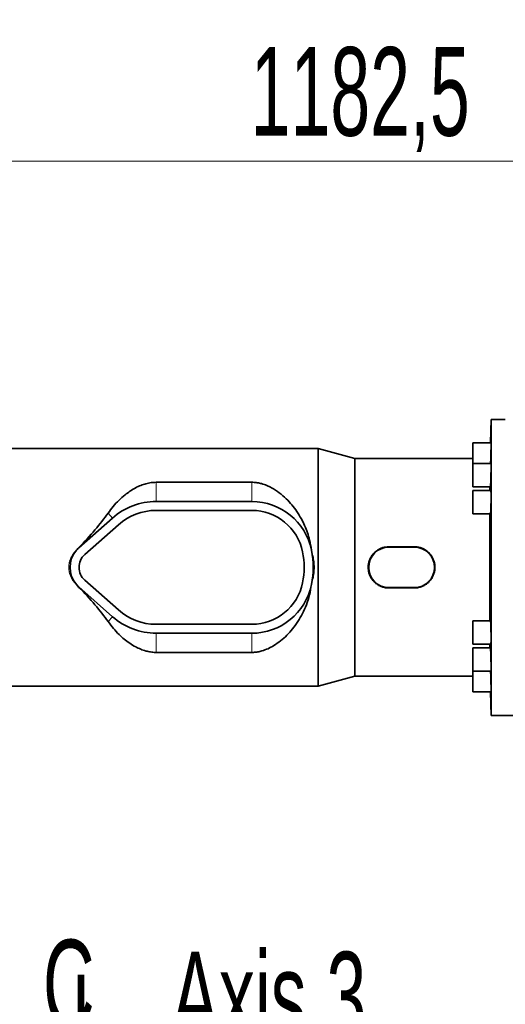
# Model space of a CAD drawing. Header units: millimetres. Extents: x 0 to 11920, y 0 to 8400.
# Tile 57 of 63: x 8722 to 9105, y 6860 to 7638. Entities that reach past the tile are written whole.
import ezdxf

# ---------------------------------------------------------------- set-up
doc = ezdxf.new("R2010")
doc.units = ezdxf.units.MM
doc.header["$LTSCALE"] = 20
doc.styles.add('SLDTEXTSTYLE0', font='TXT', dxfattribs={"width": 0.605})
doc.dimstyles.new('SLDDIMSTYLE0', dxfattribs={"dimtxt": 70, "dimasz": 70, "dimexe": 0, "dimexo": 0.0625, "dimgap": 17.5, "dimtad": 1, "dimdec": 1, "dimrnd": 1e-09, "dimzin": 12, "dimdsep": 46, "dimtxsty": 'SLDTEXTSTYLE0', "dimsah": 1, "dimcen": 0.09, "dimadec": 0, "dimazin": 3, "dimtfac": 1, "dimtofl": 0, "dimtmove": 0, "dimatfit": 3, "dimfxl": 1, "dimfrac": 2, "dimtolj": 1, "dimtzin": 12, "dimarcsym": 0})
doc.dimstyles.new('SLDDIMSTYLE1', dxfattribs={"dimtxt": 0.18, "dimasz": 70, "dimexe": 0, "dimexo": 0.0625, "dimgap": 0, "dimtad": 0, "dimtih": 1, "dimtoh": 1, "dimdec": 0, "dimrnd": 1e-09, "dimzin": 0, "dimdsep": 46, "dimtxsty": 'Standard', "dimsah": 1, "dimcen": 0.09, "dimadec": 0, "dimazin": 0, "dimtfac": 70, "dimtdec": 0, "dimtofl": 0, "dimtmove": 0, "dimatfit": 3, "dimfxl": 1, "dimfrac": 2, "dimtolj": 1, "dimtzin": 0, "dimarcsym": 0})
doc.dimstyles.new('SLDDIMSTYLE2', dxfattribs={"dimtxt": 70, "dimasz": 70, "dimexe": 0, "dimexo": 0.0625, "dimgap": 17.5, "dimtad": 1, "dimdec": 0, "dimrnd": 1e-09, "dimzin": 12, "dimdsep": 46, "dimtxsty": 'SLDTEXTSTYLE0', "dimsah": 1, "dimcen": 0.09, "dimadec": 0, "dimazin": 3, "dimtfac": 1, "dimtofl": 0, "dimtmove": 0, "dimatfit": 3, "dimfxl": 1, "dimfrac": 2, "dimtolj": 1, "dimtzin": 12, "dimarcsym": 0})

# ---------------------------------------------------------------- blocks, each defined once
blk = doc.blocks.new('_D_3')
at = {"color": 7, "linetype": 'Continuous', "lineweight": 0}
for p, q in [((8459.97, 7009.22), (8459.97, 7556.22)), ((9642.47, 7209.22), (9642.47, 7556.22)), ((9642.47, 7526.22), (8459.97, 7526.22))]:
    blk.add_line(p, q, dxfattribs=at)
at = {"color": 7, "linetype": 'Continuous', "lineweight": 18}
for points in [[(8459.97, 7526.22), (8529.97, 7516.22), (8529.97, 7536.22)], [(9642.47, 7526.22), (9572.47, 7536.22), (9572.47, 7516.22)]]:
    blk.add_solid(points, dxfattribs=at)
at = {"color": 7, "linetype": 'Continuous', "lineweight": 18, "insert": (8904.17, 7616.45), "char_height": 70, "attachment_point": 1, "style": 'SLDTEXTSTYLE0'}
blk.add_mtext('1182,5', dxfattribs=at)
blk = doc.blocks.new('_D_4')
at = {"color": 7, "linetype": 'Continuous', "lineweight": 0}
for p, q in [((8058.6, 7090.52), (8058.6, 7836.22)), ((9842.47, 7308.22), (9842.47, 7836.22)), ((8058.6, 7806.22), (9842.47, 7806.22))]:
    blk.add_line(p, q, dxfattribs=at)
at = {"color": 7, "linetype": 'Continuous', "lineweight": 18}
for centre, start, end in [((8951.02, 7859.93), 153.43495, 206.56505), ((8950.05, 7859.93), 333.43495, 26.56505)]:
    blk.add_arc(centre, 120.11, start, end, dxfattribs=at)
for points in [[(8058.6, 7806.22), (8128.6, 7796.22), (8128.6, 7816.22)], [(9842.47, 7806.22), (9772.47, 7816.22), (9772.47, 7796.22)]]:
    blk.add_solid(points, dxfattribs=at)
at = {"color": 7, "linetype": 'Continuous', "lineweight": 18, "insert": (8843.59, 7896.45), "char_height": 70, "attachment_point": 1, "style": 'SLDTEXTSTYLE0'}
blk.add_mtext('1784', dxfattribs=at)
blk = doc.blocks.new('_D_5')
at = {"color": 7, "linetype": 'Continuous', "lineweight": 0}
for p, q in [((8172.47, 7261.72), (8172.47, 7696.22)), ((9842.47, 7308.22), (9842.47, 7696.22)), ((9842.47, 7666.22), (8172.47, 7666.22))]:
    blk.add_line(p, q, dxfattribs=at)
at = {"color": 7, "linetype": 'Continuous', "lineweight": 18}
for points in [[(8172.47, 7666.22), (8242.47, 7656.22), (8242.47, 7676.22)], [(9842.47, 7666.22), (9772.47, 7676.22), (9772.47, 7656.22)]]:
    blk.add_solid(points, dxfattribs=at)
at = {"color": 7, "linetype": 'Continuous', "lineweight": 18, "insert": (8900.53, 7756.45), "char_height": 70, "attachment_point": 1, "style": 'SLDTEXTSTYLE0'}
blk.add_mtext('1670', dxfattribs=at)
blk = doc.blocks.new('SW_SYMBOL_MOD_CL')
at = {"color": 0, "linetype": 'Continuous', "lineweight": 0, "char_height": 15515, "attachment_point": 5, "style": 'SLDTEXTSTYLE0'}
for s, insert in [('C', (8000, 12000)), ('L', (12000, 6000))]:
    blk.add_mtext(s, dxfattribs=dict(at, insert=insert))
blk = doc.blocks.new('SW_NOTE_0_4')
at = {"color": 0, "linetype": 'Continuous', "lineweight": 0}
for p, q in [((0, 0), (331.11, 0)), ((331.11, 0), (0, 0)), ((0, 0), (331.11, 0)), ((331.11, 0), (0, 0)), ((0, 0), (331.11, 0)), ((331.11, 0), (0, 0))]:
    blk.add_line(p, q, dxfattribs=at)
at = {"color": 0, "linetype": 'Continuous', "lineweight": 0, "xscale": 0.0045117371, "yscale": 0.0045117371, "zscale": 0.0045117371}
blk.add_blockref('SW_SYMBOL_MOD_CL', (0.96, 11.75), dxfattribs=at)
at = {"color": 0, "linetype": 'Continuous', "lineweight": 0, "insert": (118.01, 91.86), "char_height": 70, "attachment_point": 1, "style": 'SLDTEXTSTYLE0'}
blk.add_mtext('Axis 3', dxfattribs=at)

msp = doc.modelspace()

# ---------------------------------------------------------------- linework, layer by layer
at = {"color": 7, "linetype": 'Continuous', "lineweight": 35}
for p, q in [((9094.39, 7322.22), (9093.73, 7303.57)), ((9105.47, 7322.22), (9094.39, 7322.22)), ((9094.39, 7088.22), (9094.39, 7322.22)), ((9094.22, 7303.57), (9079.89, 7303.57)), ((9079.89, 7303.57), (9079.89, 7287.2)), ((8957.63, 7299.22), (8713.97, 7299.22)), ((8986.47, 7291.22), (8957.63, 7299.22)), ((8957.63, 7111.22), (8957.63, 7299.22)), ((9079.89, 7291.22), (8986.47, 7291.22)), ((8986.47, 7119.22), (8986.47, 7291.22)), ((9094.22, 7287.2), (9079.89, 7287.2)), ((9079.89, 7287.2), (9079.89, 7268.9)), ((8905.07, 7272.46), (8829.47, 7272.46)), ((9079.89, 7268.9), (9093.68, 7268.9)), ((9094.06, 7265.87), (9079.89, 7265.87)), ((9079.89, 7265.87), (9079.89, 7247.57)), ((9093.3, 7265.87), (9093.3, 7268.9)), ((8905.07, 7257.32), (8829.47, 7257.32)), ((8905.07, 7250.22), (8829.47, 7250.22)), ((9079.89, 7247.57), (9093.75, 7247.57)), ((9093.3, 7162.87), (9093.3, 7247.57)), ((8794.92, 7244.22), (8768.31, 7220.64)), ((8799.63, 7238.9), (8773.02, 7215.32)), ((8952.2, 7218.84), (8952.19, 7218.9)), ((9033.47, 7221.51), (9013.47, 7221.51)), ((9033.47, 7221.22), (9013.47, 7221.22)), ((8773.02, 7195.12), (8799.63, 7171.54)), ((8766.57, 7191.55), (8768.2, 7189.68)), ((8768.31, 7189.8), (8794.92, 7166.22)), ((8952.19, 7191.55), (8952.2, 7191.6)), ((9013.47, 7189.22), (9033.47, 7189.22)), ((9013.47, 7188.94), (9033.47, 7188.94)), ((9093.75, 7162.87), (9079.89, 7162.87)), ((9079.89, 7162.87), (9079.89, 7144.57)), ((8829.47, 7160.22), (8905.07, 7160.22)), ((8829.47, 7153.12), (8905.07, 7153.12)), ((8829.47, 7137.98), (8905.07, 7137.98)), ((9079.89, 7144.57), (9094.06, 7144.57)), ((9093.68, 7141.54), (9079.89, 7141.54)), ((9079.89, 7141.54), (9079.89, 7123.24)), ((9093.3, 7141.54), (9093.3, 7144.57)), ((9079.89, 7123.24), (9094.22, 7123.24)), ((9079.89, 7123.24), (9079.89, 7106.87)), ((8957.63, 7111.22), (8986.47, 7119.22)), ((8986.47, 7119.22), (9079.89, 7119.22)), ((8713.97, 7111.22), (8957.63, 7111.22)), ((9079.89, 7106.87), (9094.22, 7106.87)), ((9093.73, 7106.87), (9094.39, 7088.22)), ((9094.39, 7088.22), (9124.47, 7088.22))]:
    msp.add_line(p, q, dxfattribs=at)
at = {"color": 8, "linetype": 'Continuous', "lineweight": 18}
for p, q in [((8829.47, 7272.46), (8829.47, 7257.32)), ((8905.07, 7272.46), (8905.07, 7257.32)), ((8791.49, 7248.09), (8794.92, 7244.22)), ((8768.2, 7220.76), (8768.31, 7220.64)), ((8952.2, 7218.84), (8952.2, 7218.84)), ((9013.47, 7221.51), (9013.47, 7221.22)), ((9033.47, 7221.51), (9033.47, 7221.22)), ((8768.2, 7189.68), (8768.31, 7189.8)), ((8952.2, 7191.6), (8952.2, 7191.6)), ((9013.47, 7188.94), (9013.47, 7189.22)), ((9033.47, 7188.94), (9033.47, 7189.22)), ((8791.49, 7162.35), (8794.92, 7166.22)), ((8829.47, 7137.98), (8829.47, 7153.12)), ((8905.07, 7137.98), (8905.07, 7153.12))]:
    msp.add_line(p, q, dxfattribs=at)
at = {"color": 7, "linetype": 'Continuous', "lineweight": 35}
for centre, radius, start, end in [((8829.47, 7205.22), 52.1, 90, 131.54116), ((8905.07, 7209.22), 48.1, 11.60358, 90), ((8829.47, 7205.22), 45, 90, 131.54116), ((8905.07, 7209.22), 41, 11.53696, 90), ((8781.97, 7205.22), 20.6, 138.40776, 221.59224), ((8781.97, 7205.22), 20.6, 131.54116, 138.40776), ((8781.97, 7205.22), 13.5, 131.54116, 228.45884), ((8885.47, 7205.22), 61, 348.46304, 11.53696), ((8905.07, 7209.22), 48.1, 11.53696, 11.60358), ((8885.47, 7205.22), 68.1, 348.46304, 11.53696), ((9013.47, 7205.22), 16, 90, 270), ((9033.47, 7205.22), 16, 270, 90), ((8905.07, 7201.22), 41, 270, 348.46304), ((8781.97, 7205.22), 20.6, 221.59224, 228.45884), ((8905.07, 7201.22), 48.1, 270, 348.39642), ((8905.07, 7201.22), 48.1, 348.39642, 348.46304), ((8829.47, 7205.22), 45, 228.45884, 270), ((8829.47, 7205.22), 52.1, 228.45884, 270)]:
    msp.add_arc(centre, radius, start, end, dxfattribs=at)
for major_axis, start_param, end_param in [((129.39, 85.14), 5.316057, 5.623582), ((129.39, -85.14), 0.659604, 0.967129)]:
    msp.add_ellipse((8673.17, 7205.22), major_axis=major_axis, ratio=0.307843, start_param=start_param, end_param=end_param, dxfattribs=at)
for points, knots in [([(9093.79, 7287.2), (9093.81, 7287.68), (9093.87, 7288.8), (9093.97, 7291.39), (9094.07, 7294.46), (9094.15, 7297.55), (9094.2, 7300.29), (9094.22, 7302.33), (9094.21, 7303.47), (9094.18, 7303.46), (9094.17, 7303.45)], [0, 0, 0, 0, 0.101077, 0.236488, 0.371911, 0.507295, 0.64261, 0.777857, 0.913059, 1, 1, 1, 1]), ([(9093.68, 7269.02), (9093.7, 7269.02), (9093.74, 7269.02), (9093.84, 7270.19), (9093.95, 7272.26), (9094.05, 7275.01), (9094.13, 7278.1), (9094.19, 7281.18), (9094.22, 7283.92), (9094.21, 7285.96), (9094.18, 7287.1), (9094.14, 7287.09), (9094.13, 7287.08)], [0, 0, 0, 0, 0.072038, 0.179431, 0.286882, 0.394352, 0.501799, 0.609195, 0.716535, 0.823833, 0.931121, 1, 1, 1, 1]), ([(8829.47, 7272.46), (8828.19, 7272.41), (8825.43, 7272.3), (8821.36, 7271.42), (8817.11, 7269.98), (8812.88, 7267.97), (8808.73, 7265.43), (8804.4, 7262.22), (8799.94, 7258.26), (8795.45, 7253.46), (8792.81, 7249.88), (8791.49, 7248.09)], [0, 0, 0, 0, 0.076403, 0.163619, 0.251028, 0.356482, 0.462347, 0.568087, 0.711953, 0.856114, 1, 1, 1, 1]), ([(8952.19, 7218.9), (8951.77, 7221.53), (8951.04, 7226.22), (8949.11, 7232.64), (8946.93, 7238.26), (8944.16, 7243.86), (8940.8, 7249.35), (8936.8, 7254.65), (8932.19, 7259.64), (8926.93, 7264.23), (8921.72, 7267.67), (8916.95, 7270.01), (8913.15, 7271.36), (8909.45, 7272.18), (8906.82, 7272.44), (8905.36, 7272.46), (8905.07, 7272.46)], [0, 0, 0, 0, 0.09878, 0.17568, 0.252788, 0.32974, 0.418516, 0.507507, 0.596311, 0.694237, 0.792035, 0.847894, 0.903655, 0.946538, 0.989364, 1, 1, 1, 1]), ([(9093.75, 7247.68), (9093.77, 7247.68), (9093.83, 7247.69), (9093.92, 7248.87), (9094.03, 7250.93), (9094.12, 7253.69), (9094.18, 7256.78), (9094.22, 7259.86), (9094.22, 7262.6), (9094.19, 7264.63), (9094.13, 7265.77), (9094.08, 7265.76), (9094.06, 7265.75)], [0, 0, 0, 0, 0.072235, 0.179677, 0.287147, 0.394603, 0.502013, 0.609365, 0.716671, 0.823959, 0.931261, 1, 1, 1, 1]), ([(8768.2, 7220.76), (8768.11, 7220.67), (8767.53, 7220.08), (8767.01, 7219.44), (8766.57, 7218.9)], [0, 0, 0, 0, 0.157956, 1, 1, 1, 1]), ([(9013.47, 7221.51), (9012.57, 7221.46), (9010.74, 7221.38), (9008.09, 7220.68), (9005.57, 7219.57), (9003.29, 7218.06), (9001.26, 7216.18), (8999.59, 7213.99), (8998.29, 7211.52), (8997.45, 7208.9), (8997.06, 7206.16), (8997.13, 7203.45), (8997.65, 7200.78), (8998.59, 7198.26), (8999.95, 7195.91), (9001.68, 7193.82), (9003.76, 7192.02), (9006.11, 7190.59), (9008.7, 7189.56), (9011.18, 7189.02), (9012.8, 7188.96), (9013.47, 7188.94)], [0, 0, 0, 0, 0.052563, 0.106663, 0.159224, 0.213282, 0.266348, 0.320943, 0.374135, 0.428918, 0.481241, 0.535126, 0.586709, 0.639769, 0.691724, 0.745131, 0.798063, 0.852509, 0.905756, 0.96058, 1, 1, 1, 1]), ([(9033.47, 7188.94), (9034.37, 7188.98), (9036.2, 7189.07), (9038.85, 7189.76), (9041.37, 7190.87), (9043.66, 7192.38), (9045.68, 7194.26), (9047.36, 7196.45), (9048.65, 7198.92), (9049.5, 7201.54), (9049.89, 7204.28), (9049.82, 7206.99), (9049.3, 7209.67), (9048.35, 7212.18), (9046.99, 7214.53), (9045.27, 7216.62), (9043.19, 7218.42), (9040.83, 7219.85), (9038.24, 7220.88), (9035.76, 7221.42), (9034.15, 7221.48), (9033.47, 7221.51)], [0, 0, 0, 0, 0.0525633, 0.1066632, 0.1592244, 0.2132818, 0.2663482, 0.320943, 0.3741347, 0.4289181, 0.4812405, 0.5351261, 0.5867087, 0.6397692, 0.6917241, 0.745131, 0.7980631, 0.8525094, 0.9057557, 0.9605802, 1, 1, 1, 1]), ([(8905.07, 7137.98), (8905.53, 7137.99), (8907.11, 7138.01), (8909.78, 7138.33), (8913.68, 7139.22), (8917.98, 7140.84), (8922.96, 7143.53), (8927.97, 7147.05), (8932.87, 7151.47), (8937.42, 7156.54), (8941.61, 7162.27), (8945.31, 7168.67), (8948.42, 7175.7), (8950.88, 7183.33), (8951.75, 7188.81), (8952.19, 7191.55)], [0, 0, 0, 0, 0.016904, 0.057653, 0.098451, 0.166231, 0.234193, 0.323759, 0.413648, 0.503358, 0.600349, 0.697591, 0.794489, 0.897268, 1, 1, 1, 1]), ([(8791.49, 7162.35), (8792.84, 7160.52), (8795.54, 7156.88), (8799.86, 7152.3), (8804.18, 7148.39), (8808.52, 7145.13), (8812.87, 7142.49), (8817.17, 7140.45), (8821.11, 7139.08), (8825.01, 7138.25), (8827.74, 7137.99), (8829.23, 7137.98), (8829.47, 7137.98)], [0, 0, 0, 0, 0.147014, 0.294034, 0.413183, 0.53248, 0.651445, 0.744307, 0.837018, 0.911288, 0.985457, 1, 1, 1, 1]), ([(9094.06, 7144.68), (9094.08, 7144.69), (9094.13, 7144.69), (9094.19, 7145.87), (9094.22, 7147.93), (9094.22, 7150.69), (9094.18, 7153.78), (9094.11, 7156.86), (9094.03, 7159.59), (9093.92, 7161.63), (9093.82, 7162.77), (9093.77, 7162.76), (9093.75, 7162.75)], [0, 0, 0, 0, 0.072456, 0.17986, 0.287206, 0.394509, 0.501796, 0.609102, 0.716453, 0.823861, 0.931316, 1, 1, 1, 1]), ([(9094.13, 7123.35), (9094.14, 7123.35), (9094.18, 7123.35), (9094.21, 7124.53), (9094.22, 7126.6), (9094.19, 7129.35), (9094.13, 7132.44), (9094.05, 7135.52), (9093.94, 7138.26), (9093.84, 7140.29), (9093.74, 7141.44), (9093.7, 7141.42), (9093.68, 7141.42)], [0, 0, 0, 0, 0.0723035, 0.1796618, 0.2869716, 0.3942588, 0.5015566, 0.6088949, 0.7162896, 0.8237355, 0.9312055, 1, 1, 1, 1]), ([(9094.17, 7106.98), (9094.18, 7106.98), (9094.21, 7106.98), (9094.22, 7108.16), (9094.2, 7110.22), (9094.15, 7112.98), (9094.07, 7116.07), (9093.97, 7119.13), (9093.87, 7121.68), (9093.81, 7122.78), (9093.79, 7123.24)], [0, 0, 0, 0, 0.090858, 0.226042, 0.361189, 0.496339, 0.631533, 0.766796, 0.902128, 1, 1, 1, 1])]:
    msp.add_open_spline(points, degree=3, knots=knots, dxfattribs=at)
at = {"color": 8, "linetype": 'Continuous', "lineweight": 18}
for points, knots in [([(8766.57, 7191.55), (8765.67, 7192.45), (8763.88, 7194.27), (8761.93, 7197.62), (8760.66, 7201.31), (8760.22, 7205.23), (8760.67, 7209.15), (8761.94, 7212.84), (8763.89, 7216.19), (8765.68, 7218), (8766.57, 7218.9)], [0, 0, 0, 0, 0.12363, 0.247805, 0.374037, 0.500214, 0.627111, 0.752619, 0.877301, 1, 1, 1, 1]), ([(8766.57, 7218.9), (8766.16, 7218.42), (8765.36, 7217.46), (8764.32, 7215.89), (8763.42, 7214.24), (8762.79, 7212.78), (8762.34, 7211.49), (8761.99, 7210.31), (8761.71, 7209.01), (8761.51, 7207.7), (8761.39, 7206.47), (8761.37, 7205.57), (8761.37, 7204.54), (8761.43, 7203.42), (8761.61, 7202), (8761.87, 7200.66), (8762.21, 7199.34), (8762.91, 7197.25), (8764.21, 7194.5), (8765.78, 7192.54), (8766.57, 7191.55)], [0, 0, 0, 0, 0.06282, 0.125641, 0.188464, 0.251289, 0.284188, 0.325598, 0.375519, 0.416983, 0.458446, 0.49991, 0.507352, 0.561763, 0.611559, 0.651743, 0.697828, 0.748529, 0.873317, 1, 1, 1, 1]), ([(8952.2, 7218.84), (8952.65, 7217.34), (8953.55, 7214.36), (8954.37, 7209.78), (8954.68, 7205.18), (8954.36, 7200.6), (8953.54, 7196.05), (8952.65, 7193.1), (8952.2, 7191.6)], [0, 0, 0, 0, 0.170526, 0.336944, 0.501825, 0.66525, 0.830306, 1, 1, 1, 1]), ([(8952.2, 7191.6), (8952.27, 7191.96), (8952.42, 7192.7), (8952.62, 7193.83), (8952.8, 7194.95), (8952.96, 7196.07), (8953.11, 7197.2), (8953.24, 7198.39), (8953.38, 7199.92), (8953.49, 7201.68), (8953.56, 7203.54), (8953.59, 7206.29), (8953.47, 7209.86), (8953.01, 7214.43), (8952.47, 7217.36), (8952.2, 7218.84)], [0, 0, 0, 0, 0.040187, 0.082252, 0.126197, 0.164251, 0.205829, 0.250931, 0.294739, 0.374696, 0.443637, 0.498226, 0.674893, 0.834953, 1, 1, 1, 1])]:
    msp.add_open_spline(points, degree=3, knots=knots, dxfattribs=at)

# ---------------------------------------------------------------- block references
at = {"color": 7, "linetype": 'Continuous', "lineweight": 0}
msp.add_blockref('SW_NOTE_0_4', (8723.33, 6809.44), dxfattribs=at)

# ---------------------------------------------------------------- dimensions: what is measured, and where the dimension line sits
at = {"color": 7, "linetype": 'Continuous', "lineweight": 18}
dim = msp.add_linear_dim(base=(9842.47, 7806.22), p1=(8058.6, 7086.52), p2=(9842.47, 7304.22), text='(<>)', dimstyle='SLDDIMSTYLE2', dxfattribs=at)
dim.commit()
dim.dimension.update_dxf_attribs({"geometry": '_D_4', "text_midpoint": (8950.53, 7806.22), "dimtype": 160})
for base, p1, p2, picture, middle in [((8172.47, 7666.22), (9842.47, 7304.22), (8172.47, 7257.72), '_D_5', (9007.47, 7666.22)), ((8459.97, 7526.22), (9642.47, 7205.22), (8459.97, 7005.22), '_D_3', (9051.22, 7526.22))]:
    dim = msp.add_linear_dim(base=base, p1=p1, p2=p2, dimstyle='SLDDIMSTYLE0', dxfattribs=at)
    dim.commit()
    dim.dimension.update_dxf_attribs({"geometry": picture, "text_midpoint": middle, "dimtype": 160})

# ---------------------------------------------------------------- leaders
at = {"color": 7, "linetype": 'Continuous', "lineweight": 0}
msp.add_leader([(8459.97, 7005.22), (8723.33, 6809.44)], dimstyle='SLDDIMSTYLE1', dxfattribs=at)

doc.saveas('drawing.dxf')
